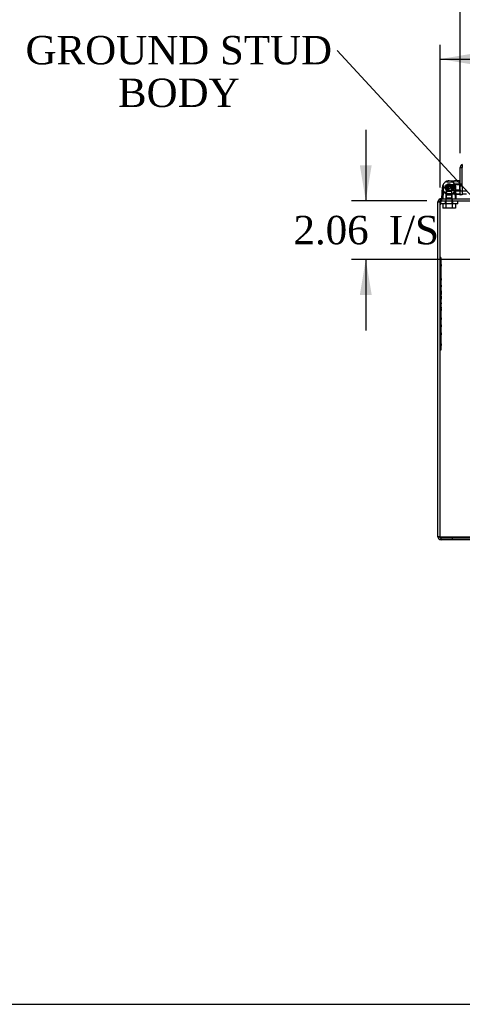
# Model space of a CAD drawing. Header units: inches. Extents: x 1 to 240, y -1 to 159.
# Tile 1 of 16: x 43 to 59, y 0 to 35. Entities that reach past the tile are written whole.
import ezdxf
from ezdxf import colors
from ezdxf.entities.mleader import LeaderData, LeaderLine
from ezdxf.enums import TextEntityAlignment as Align
from ezdxf.lldxf.tags import DXFTag
from ezdxf.math import Vec2, Vec3

# ---------------------------------------------------------------- set-up
doc = ezdxf.new("R2010")
doc.units = ezdxf.units.IN
doc.header["$MEASUREMENT"] = 0
for name, color, linetype in [('COM70707-4', 7, 'Continuous'), ('COM70709-8', 7, 'Continuous'), ('COM70710-3', 7, 'Continuous'), ('COM70712-7', 7, 'Continuous'), ('Default', 7, 'Continuous'), ('HNG86659-1', 7, 'Continuous'), ('HNG86659-2', 7, 'Continuous'), ('LAB86820', 7, 'Continuous'), ('SCS86661', 7, 'Continuous'), ('WAM30017', 7, 'Continuous')]:
    doc.layers.add(name, color=color, linetype=linetype)
doc.styles.add('SEACAD_Times_New_Roman', font='times.ttf')
tags = doc.linetypes.add('HIDDEN2', pattern=[0.1875, 0.125, -0.0625]).pattern_tags.tags
tags[6:7] = [DXFTag(74, 4), DXFTag(75, 0), DXFTag(340, '0'), DXFTag(46, 0.0), DXFTag(50, 0.0), DXFTag(44, 0.0), DXFTag(45, 0.0)]
tags[4:5] = [DXFTag(74, 4), DXFTag(75, 0), DXFTag(340, '0'), DXFTag(46, 0.0), DXFTag(50, 0.0), DXFTag(44, 0.0), DXFTag(45, 0.0)]
doc.dimstyles.new('HAMMOND_(STH_-_240x160)', dxfattribs={"dimtxt": 1, "dimasz": 1.25, "dimexe": 0.5, "dimexo": 0.5, "dimgap": 0.25, "dimtad": 0, "dimtih": 1, "dimtoh": 1, "dimzin": 0, "dimdsep": 46, "dimtxsty": 'SEACAD_Times_New_Roman', "dimblk1": '_SE_FILLED', "dimblk2": '_SE_FILLED', "dimsah": 1, "dimcen": 0.5, "dimadec": 0, "dimazin": 0, "dimtfac": 0.8, "dimtofl": 0, "dimtmove": 0, "dimatfit": 3, "dimfxl": 1, "dimtolj": 1, "dimtzin": 0, "dimarcsym": 0})

# ---------------------------------------------------------------- blocks, each defined once
blk = doc.blocks.new('SE4')
at = {"layer": 'COM70707-4', "color": 7, "linetype": 'Continuous'}
for p, q in [((57.945, 28.661), (57.941, 28.631)), ((57.941, 28.631), (58.013, 28.631)), ((57.941, 16.847), (57.941, 28.631)), ((58.014, 28.641), (57.945, 28.661)), ((81.833, 16.739), (58.049, 16.739))]:
    blk.add_line(p, q, dxfattribs=at)
at = {"layer": 'COM70707-4', "color": 7, "linetype": 'HIDDEN2'}
for p, q in [((58.014, 28.641), (57.945, 28.661)), ((58.049, 28.739), (58.049, 28.667)), ((58.212, 28.739), (58.212, 28.667)), ((58.452, 28.667), (58.452, 28.739)), ((58.013, 16.847), (57.941, 16.847)), ((58.049, 16.739), (58.049, 16.811)), ((58.441, 16.811), (58.441, 16.739))]:
    blk.add_line(p, q, dxfattribs=at)
at = {"layer": 'COM70707-4', "color": 7, "linetype": 'Continuous'}
for centre, radius, start, end in [((58.049, 28.631), 0.108, 90, 163.689), ((58.049, 28.631), 0.036, 136.056, 163.689), ((58.049, 16.847), 0.108, 180, 270)]:
    blk.add_arc(centre, radius, start, end, dxfattribs=at)
at = {"layer": 'COM70707-4', "color": 7, "linetype": 'HIDDEN2'}
for centre, start, end in [((58.049, 28.631), 90, 136.056), ((58.049, 16.847), 180, 270)]:
    blk.add_arc(centre, 0.036, start, end, dxfattribs=at)
at = {"layer": 'COM70709-8', "color": 7, "linetype": 'HIDDEN2'}
for p, q in [((58.013, 28.525), (58.051, 28.677)), ((58.013, 28.494), (58.051, 28.646)), ((58.051, 28.646), (58.051, 28.677)), ((58.064, 28.667), (58.064, 28.739)), ((58.075, 28.667), (58.075, 28.739)), ((58.013, 16.84), (81.869, 16.84)), ((58.013, 16.81), (58.013, 16.811)), ((58.013, 16.81), (81.869, 16.81))]:
    blk.add_line(p, q, dxfattribs=at)
for points, knots in [([(58.051, 28.677), (58.053, 28.695), (58.055, 28.711), (58.06, 28.733), (58.062, 28.739), (58.064, 28.739)], [0, 0, 0, 0, 0.5, 0.5, 1, 1, 1, 1]), ([(58.051, 28.646), (58.052, 28.649), (58.053, 28.652), (58.055, 28.657), (58.056, 28.66), (58.059, 28.663), (58.06, 28.665), (58.062, 28.667), (58.063, 28.667), (58.064, 28.667)], [0, 0, 0, 0, 0.25, 0.25, 0.5, 0.5, 0.75, 0.75, 1, 1, 1, 1])]:
    blk.add_open_spline(points, degree=3, knots=knots, dxfattribs=at)
at = {"layer": 'COM70710-3', "color": 7, "linetype": 'Continuous'}
for p, q in [((58.015, 28.661), (58.013, 28.631)), ((58.013, 16.811), (58.013, 28.631)), ((58.049, 28.739), (81.833, 28.739)), ((58.013, 16.811), (81.869, 16.811))]:
    blk.add_line(p, q, dxfattribs=at)
at = {"layer": 'COM70710-3', "color": 7, "linetype": 'HIDDEN2'}
for p, q in [((58.015, 28.641), (58.015, 28.661)), ((58.049, 28.739), (58.049, 28.667)), ((58.049, 28.667), (81.833, 28.667))]:
    blk.add_line(p, q, dxfattribs=at)
at = {"layer": 'COM70710-3', "color": 7, "linetype": 'Continuous'}
blk.add_open_spline([(58.049, 28.739), (58.046, 28.739), (58.043, 28.737), (58.037, 28.73), (58.035, 28.724), (58.029, 28.711), (58.026, 28.702), (58.021, 28.683), (58.018, 28.673), (58.015, 28.661)], degree=3, knots=[0, 0, 0, 0, 0.25, 0.25, 0.5, 0.5, 0.75, 0.75, 1, 1, 1, 1], dxfattribs=at)
at = {"layer": 'COM70712-7', "color": 7, "linetype": 'Continuous'}
for p, q in [((58.725, 29.841), (58.797, 29.841)), ((58.725, 29.177), (58.725, 29.841)), ((58.797, 29.943), (58.797, 29.943)), ((58.797, 29.943), (58.797, 29.843)), ((58.797, 29.943), (58.797, 29.841)), ((58.797, 29.177), (58.797, 29.841)), ((58.797, 29.177), (58.725, 29.177)), ((58.725, 29.052), (58.725, 29.177)), ((58.797, 29.177), (58.797, 29.052)), ((58.725, 29.052), (58.725, 29.002)), ((58.725, 28.919), (58.725, 29.002)), ((58.725, 28.877), (58.725, 28.889)), ((58.797, 28.877), (58.725, 28.877)), ((58.797, 29.052), (58.797, 29.002)), ((58.797, 29.002), (58.797, 28.877))]:
    blk.add_line(p, q, dxfattribs=at)
at = {"layer": 'COM70712-7', "color": 7, "linetype": 'HIDDEN2'}
for p, q in [((58.797, 29.253), (58.725, 29.253)), ((58.725, 29.013), (58.797, 29.013))]:
    blk.add_line(p, q, dxfattribs=at)
at = {"layer": 'COM70712-7', "color": 7, "linetype": 'Continuous'}
for radius, start in [(0.108, 109.4712), (0.036, 177.3202)]:
    blk.add_arc((58.833, 29.841), radius, start, 180, dxfattribs=at)
at = {"layer": 'HNG86659-1', "color": 7, "linetype": 'Continuous'}
for p, q in [((58.076, 28.752), (58.096, 29.144)), ((58.137, 29.193), (58.116, 28.752)), ((58.138, 29.21), (58.137, 29.193)), ((58.32, 29.369), (58.713, 29.388)), ((58.525, 29.21), (58.526, 29.193)), ((58.526, 29.193), (58.547, 28.752)), ((58.587, 28.752), (58.568, 29.144)), ((58.714, 29.349), (58.714, 29.349)), ((58.116, 28.752), (58.116, 28.75)), ((58.547, 28.752), (58.548, 28.75)), ((58.713, 28.878), (58.58, 28.884)), ((58.714, 28.917), (58.714, 28.916)), ((58.725, 28.916), (58.725, 28.919)), ((58.725, 28.916), (58.725, 28.889))]:
    blk.add_line(p, q, dxfattribs=at)
at = {"layer": 'HNG86659-1', "color": 7, "linetype": 'HIDDEN2'}
for p, q in [((58.332, 29.208), (58.235, 29.152)), ((58.428, 29.152), (58.235, 29.152)), ((58.235, 29.152), (58.235, 28.993)), ((58.255, 29.326), (58.714, 29.349)), ((58.312, 29.23), (58.256, 29.133)), ((58.256, 29.133), (58.312, 29.036)), ((58.312, 29.23), (58.312, 29.036)), ((58.403, 29.23), (58.312, 29.23)), ((58.428, 29.152), (58.332, 29.208)), ((58.471, 29.23), (58.403, 29.23)), ((58.428, 28.993), (58.428, 29.152)), ((58.704, 29.23), (58.471, 29.23)), ((58.704, 29.23), (58.471, 29.23)), ((58.471, 29.23), (58.471, 29.036)), ((58.725, 29.251), (58.704, 29.23)), ((58.704, 29.23), (58.704, 29.036)), ((58.116, 28.751), (58.115, 28.751)), ((58.235, 28.76), (58.214, 28.739)), ((58.235, 28.993), (58.235, 28.76)), ((58.235, 28.76), (58.235, 28.993)), ((58.428, 28.993), (58.235, 28.993)), ((58.428, 28.76), (58.235, 28.76)), ((58.255, 28.94), (58.714, 28.917)), ((58.312, 29.036), (58.403, 29.036)), ((58.58, 28.884), (58.32, 28.897)), ((58.403, 29.036), (58.471, 29.036)), ((58.428, 28.76), (58.428, 28.993)), ((58.428, 28.76), (58.428, 28.993)), ((58.45, 28.739), (58.428, 28.76)), ((58.471, 29.036), (58.704, 29.036)), ((58.704, 29.036), (58.471, 29.036)), ((58.548, 28.751), (58.548, 28.751)), ((58.704, 29.036), (58.725, 29.015))]:
    blk.add_line(p, q, dxfattribs=at)
for radius in [0.132, 0.132, 0.12]:
    blk.add_circle((58.332, 29.133), radius, dxfattribs=at)
for centre, radius, start, end in [((58.332, 29.133), 0.236, 152.3861, 210.7365), ((58.332, 29.133), 0.236, 177.1792, 210.7365), ((58.332, 29.133), 0.236, 54.6194, 59.2635), ((58.332, 29.133), 0.236, 10.2232, 31.5301), ((58.332, 29.133), 0.236, 329.2631, 8.9356), ((58.332, 29.133), 0.236, 329.2635, 2.8208), ((58.546, 29.366), 0.172, 357.9483, 7.0528), ((58.081, 28.949), 0.201, 268.6726, 279.6596), ((58.332, 29.133), 0.236, 210.7365, 329.2635), ((58.582, 28.949), 0.201, 260.3453, 271.3225), ((58.546, 28.899), 0.172, 352.9472, 2.0517)]:
    blk.add_arc(centre, radius, start, end, dxfattribs=at)
at = {"layer": 'HNG86659-1', "color": 7, "linetype": 'Continuous'}
for centre, radius, start, end in [((58.332, 29.133), 0.236, 164.5311, 177.1792), ((58.332, 29.133), 0.236, 90, 164.5311), ((58.332, 29.133), 0.236, 90, 103.6388), ((58.332, 29.133), 0.236, 15.4689, 90), ((58.332, 29.133), 0.236, 2.8208, 15.4689), ((58.714, 29.376), 0.0118, 74.6409, 92.8176), ((58.516, 29.383), 0.201, 350.3404, 1.3274), ((58.714, 29.376), 0.0118, 0, 74.6377), ((58.088, 28.751), 0.0118, 177.1792, 198.6889), ((58.575, 28.751), 0.0118, 341.3111, 2.8208), ((58.714, 28.889), 0.0118, 267.1824, 285.3591), ((58.516, 28.883), 0.201, 358.6775, 9.6547), ((58.714, 28.889), 0.0118, 285.3623, 0), ((58.088, 28.751), 0.0118, 198.6889, 270), ((58.098, 28.918), 0.172, 262.9472, 272.0517), ((58.565, 28.918), 0.172, 267.9483, 277.0528), ((58.575, 28.751), 0.0118, 270, 341.3111)]:
    blk.add_arc(centre, radius, start, end, dxfattribs=at)
for points, knots in [([(58.104, 29.196), (58.106, 29.196), (58.109, 29.196), (58.114, 29.196), (58.118, 29.197), (58.123, 29.197), (58.125, 29.197), (58.129, 29.198), (58.131, 29.199), (58.134, 29.201), (58.135, 29.203), (58.137, 29.206), (58.138, 29.208), (58.138, 29.21)], [0, 0, 0, 0, 0.25, 0.25, 0.5, 0.5, 0.625, 0.625, 0.75, 0.75, 0.875, 0.875, 1, 1, 1, 1]), ([(58.559, 29.196), (58.557, 29.196), (58.555, 29.196), (58.549, 29.196), (58.546, 29.197), (58.54, 29.197), (58.538, 29.197), (58.535, 29.198), (58.533, 29.199), (58.53, 29.201), (58.528, 29.203), (58.526, 29.206), (58.526, 29.208), (58.525, 29.21)], [0, 0, 0, 0, 0.25, 0.25, 0.5, 0.5, 0.625, 0.625, 0.75, 0.75, 0.875, 0.875, 1, 1, 1, 1]), ([(58.116, 28.75), (58.114, 28.75), (58.112, 28.749), (58.108, 28.748), (58.106, 28.747), (58.104, 28.746)], [0, 0, 0, 0, 0.5, 0.5, 1, 1, 1, 1]), ([(58.548, 28.75), (58.55, 28.75), (58.552, 28.749), (58.555, 28.748), (58.557, 28.747), (58.559, 28.746)], [0, 0, 0, 0, 0.5, 0.5, 1, 1, 1, 1]), ([(58.104, 28.746), (58.104, 28.744), (58.105, 28.742), (58.105, 28.74), (58.106, 28.739), (58.106, 28.739)], [0, 0, 0, 0, 0.5, 0.5, 1, 1, 1, 1]), ([(58.559, 28.746), (58.559, 28.744), (58.559, 28.742), (58.558, 28.74), (58.558, 28.739), (58.557, 28.739)], [0, 0, 0, 0, 0.5, 0.5, 1, 1, 1, 1])]:
    blk.add_open_spline(points, degree=3, knots=knots, dxfattribs=at)
at = {"layer": 'HNG86659-1', "color": 7, "linetype": 'HIDDEN2'}
for points, knots in [([(58.269, 29.36), (58.268, 29.358), (58.268, 29.356), (58.268, 29.35), (58.268, 29.347), (58.268, 29.341), (58.267, 29.34), (58.267, 29.336), (58.266, 29.334), (58.264, 29.331), (58.262, 29.33), (58.258, 29.328), (58.257, 29.327), (58.255, 29.326)], [0, 0, 0, 0, 0.25, 0.25, 0.5, 0.5, 0.625, 0.625, 0.75, 0.75, 0.875, 0.875, 1, 1, 1, 1]), ([(58.714, 29.349), (58.714, 29.351), (58.715, 29.353), (58.717, 29.357), (58.718, 29.358), (58.718, 29.36)], [0, 0, 0, 0, 0.5, 0.5, 1, 1, 1, 1]), ([(58.718, 29.36), (58.721, 29.36), (58.722, 29.36), (58.725, 29.359), (58.725, 29.359), (58.725, 29.359)], [0, 0, 0, 0, 0.5, 0.5, 1, 1, 1, 1]), ([(58.269, 28.905), (58.268, 28.907), (58.268, 28.91), (58.268, 28.916), (58.268, 28.919), (58.268, 28.924), (58.267, 28.926), (58.267, 28.93), (58.266, 28.932), (58.264, 28.935), (58.262, 28.936), (58.258, 28.938), (58.257, 28.939), (58.255, 28.94)], [0, 0, 0, 0, 0.25, 0.25, 0.5, 0.5, 0.625, 0.625, 0.75, 0.75, 0.875, 0.875, 1, 1, 1, 1]), ([(58.714, 28.917), (58.714, 28.915), (58.715, 28.913), (58.717, 28.909), (58.718, 28.907), (58.718, 28.905)], [0, 0, 0, 0, 0.5, 0.5, 1, 1, 1, 1]), ([(58.718, 28.905), (58.721, 28.906), (58.722, 28.906), (58.725, 28.906), (58.725, 28.907), (58.725, 28.907)], [0, 0, 0, 0, 0.5, 0.5, 1, 1, 1, 1])]:
    blk.add_open_spline(points, degree=3, knots=knots, dxfattribs=at)
at = {"layer": 'HNG86659-2', "color": 7, "linetype": 'HIDDEN2'}
for p, q in [((58.21, 29.151), (58.216, 29.157)), ((58.216, 29.108), (58.21, 29.115)), ((58.216, 29.157), (58.213, 29.165)), ((58.213, 29.1), (58.216, 29.108)), ((58.227, 29.198), (58.236, 29.202)), ((58.236, 29.202), (58.236, 29.211)), ((58.263, 29.235), (58.272, 29.235)), ((58.272, 29.235), (58.276, 29.243)), ((58.311, 29.254), (58.319, 29.25)), ((58.319, 29.25), (58.326, 29.256)), ((58.362, 29.252), (58.368, 29.245)), ((58.368, 29.245), (58.376, 29.247)), ((58.408, 29.229), (58.41, 29.221)), ((58.41, 29.221), (58.419, 29.219)), ((58.441, 29.19), (58.439, 29.181)), ((58.439, 29.181), (58.447, 29.176)), ((58.454, 29.141), (58.45, 29.133)), ((58.45, 29.133), (58.454, 29.125)), ((58.236, 29.063), (58.228, 29.067)), ((58.237, 29.054), (58.236, 29.063)), ((58.273, 29.03), (58.264, 29.03)), ((58.277, 29.023), (58.273, 29.03)), ((58.319, 29.015), (58.311, 29.011)), ((58.327, 29.01), (58.319, 29.015)), ((58.368, 29.021), (58.362, 29.014)), ((58.377, 29.018), (58.368, 29.021)), ((58.411, 29.045), (58.408, 29.037)), ((58.42, 29.047), (58.411, 29.045)), ((58.447, 29.09), (58.44, 29.085)), ((58.44, 29.085), (58.441, 29.076))]:
    blk.add_line(p, q, dxfattribs=at)
for radius in [0.118, 0.0492]:
    blk.add_circle((58.332, 29.133), radius, dxfattribs=at)
for start, end in [(171.5538, 188.4462), (147.8038, 164.6962), (195.5717, 212.464), (123.786, 140.6783), (99.7681, 116.6604), (75.7503, 92.6426), (51.7324, 68.6247), (27.7145, 44.6069), (3.6967, 20.589), (339.6788, 356.5712), (219.5896, 236.4819), (243.6074, 260.4997), (267.6253, 284.5176), (291.6431, 308.5354), (315.661, 332.5533)]:
    blk.add_arc((58.332, 29.133), 0.123, start, end, dxfattribs=at)
at = {"layer": 'LAB86820', "color": 7, "linetype": 'HIDDEN2'}
for p, q in [((58.043, 26.667), (58.013, 26.667)), ((58.048, 26.514), (58.042, 26.514)), ((58.048, 26.502), (58.042, 26.502)), ((58.048, 26.429), (58.042, 26.429)), ((58.048, 26.417), (58.042, 26.417)), ((58.042, 26.381), (58.048, 26.381)), ((58.042, 26.369), (58.048, 26.369)), ((58.043, 26.667), (58.043, 23.417)), ((58.048, 26.449), (58.043, 26.449)), ((58.048, 26.438), (58.043, 26.438)), ((58.048, 26.357), (58.043, 26.357)), ((58.048, 26.347), (58.043, 26.347)), ((58.048, 26.346), (58.043, 26.346)), ((58.048, 26.438), (58.048, 26.514)), ((58.048, 26.429), (58.048, 26.369)), ((58.048, 26.346), (58.048, 26.357)), ((58.048, 26.316), (58.048, 26.346)), ((58.048, 26.233), (58.042, 26.233)), ((58.048, 26.222), (58.042, 26.222)), ((58.042, 26.195), (58.048, 26.195)), ((58.042, 26.188), (58.048, 26.188)), ((58.042, 26.187), (58.048, 26.187)), ((58.042, 26.183), (58.048, 26.183)), ((58.048, 26.172), (58.042, 26.172)), ((58.048, 26.161), (58.042, 26.161)), ((58.042, 26.114), (58.048, 26.114)), ((58.048, 26.103), (58.042, 26.103)), ((58.048, 26.093), (58.042, 26.093)), ((58.042, 26.063), (58.048, 26.063)), ((58.048, 26.057), (58.042, 26.057)), ((58.042, 26.052), (58.048, 26.052)), ((58.048, 26.045), (58.042, 26.045)), ((58.048, 26.017), (58.042, 26.017)), ((58.042, 26.013), (58.043, 26.013)), ((58.048, 26.006), (58.042, 26.006)), ((58.048, 26.316), (58.043, 26.316)), ((58.048, 26.306), (58.043, 26.306)), ((58.048, 26.296), (58.043, 26.296)), ((58.048, 26.287), (58.043, 26.287)), ((58.048, 26.276), (58.043, 26.276)), ((58.048, 26.264), (58.043, 26.264)), ((58.048, 26.261), (58.043, 26.261)), ((58.048, 26.259), (58.043, 26.259)), ((58.048, 26.256), (58.043, 26.256)), ((58.048, 26.255), (58.043, 26.255)), ((58.048, 26.245), (58.043, 26.245)), ((58.048, 26.243), (58.043, 26.243)), ((58.048, 26.231), (58.043, 26.231)), ((58.048, 26.22), (58.043, 26.22)), ((58.048, 26.12), (58.043, 26.12)), ((58.048, 26.114), (58.043, 26.114)), ((58.048, 26.114), (58.043, 26.114)), ((58.048, 26.11), (58.043, 26.11)), ((58.048, 26.105), (58.043, 26.105)), ((58.048, 26.094), (58.043, 26.094)), ((58.048, 26.093), (58.043, 26.093)), ((58.048, 26.084), (58.043, 26.084)), ((58.048, 26.083), (58.043, 26.083)), ((58.048, 26.063), (58.043, 26.063)), ((58.048, 26.06), (58.043, 26.06)), ((58.048, 26.012), (58.043, 26.012)), ((58.048, 26.01), (58.043, 26.01)), ((58.048, 26.004), (58.043, 26.004)), ((58.048, 25.999), (58.043, 25.999)), ((58.048, 25.992), (58.043, 25.992)), ((58.048, 25.984), (58.043, 25.984)), ((58.048, 26.306), (58.048, 26.316)), ((58.048, 26.287), (58.048, 26.296)), ((58.048, 26.276), (58.048, 26.287)), ((58.048, 26.264), (58.048, 26.276)), ((58.048, 26.259), (58.048, 26.261)), ((58.048, 26.245), (58.048, 26.256)), ((58.048, 26.177), (58.048, 26.231)), ((58.048, 26.12), (58.048, 26.161)), ((58.048, 26.11), (58.048, 26.12)), ((58.048, 26.099), (58.048, 26.105)), ((58.048, 26.083), (58.048, 26.093)), ((58.048, 26.063), (58.048, 26.083)), ((58.048, 26.063), (58.048, 26.077)), ((58.048, 26.06), (58.048, 26.063)), ((58.048, 26.012), (58.048, 26.057)), ((58.048, 26.013), (58.048, 26.013)), ((58.048, 26.01), (58.048, 26.012)), ((58.048, 25.999), (58.048, 26.01)), ((58.048, 25.984), (58.048, 25.992)), ((58.048, 25.961), (58.048, 25.984)), ((58.042, 25.972), (58.048, 25.972)), ((58.042, 25.971), (58.048, 25.971)), ((58.048, 25.929), (58.042, 25.929)), ((58.048, 25.918), (58.042, 25.918)), ((58.042, 25.881), (58.048, 25.881)), ((58.042, 25.87), (58.048, 25.87)), ((58.048, 25.846), (58.042, 25.846)), ((58.048, 25.834), (58.042, 25.834)), ((58.048, 25.76), (58.042, 25.76)), ((58.048, 25.759), (58.042, 25.759)), ((58.048, 25.748), (58.042, 25.748)), ((58.042, 25.702), (58.048, 25.702)), ((58.048, 25.699), (58.042, 25.699)), ((58.042, 25.641), (58.048, 25.641)), ((58.048, 25.973), (58.043, 25.973)), ((58.048, 25.962), (58.043, 25.962)), ((58.048, 25.961), (58.043, 25.961)), ((58.048, 25.952), (58.043, 25.952)), ((58.048, 25.945), (58.043, 25.945)), ((58.048, 25.941), (58.043, 25.941)), ((58.048, 25.936), (58.043, 25.936)), ((58.048, 25.935), (58.043, 25.935)), ((58.048, 25.857), (58.043, 25.857)), ((58.048, 25.848), (58.043, 25.848)), ((58.048, 25.847), (58.043, 25.847)), ((58.048, 25.817), (58.043, 25.817)), ((58.048, 25.806), (58.043, 25.806)), ((58.048, 25.78), (58.043, 25.78)), ((58.048, 25.769), (58.043, 25.769)), ((58.048, 25.715), (58.043, 25.715)), ((58.048, 25.704), (58.043, 25.704)), ((58.048, 25.702), (58.043, 25.702)), ((58.048, 25.702), (58.043, 25.702)), ((58.048, 25.688), (58.043, 25.688)), ((58.048, 25.652), (58.043, 25.652)), ((58.048, 25.641), (58.043, 25.641)), ((58.048, 25.641), (58.043, 25.641)), ((58.048, 25.636), (58.043, 25.636)), ((58.048, 25.941), (58.048, 25.952)), ((58.048, 25.935), (58.048, 25.941)), ((58.048, 25.929), (58.048, 25.87)), ((58.048, 25.905), (58.048, 25.918)), ((58.048, 25.847), (58.048, 25.857)), ((58.048, 25.817), (58.048, 25.847)), ((58.048, 25.823), (58.048, 25.846)), ((58.048, 25.806), (58.048, 25.817)), ((58.048, 25.769), (58.048, 25.8)), ((58.048, 25.704), (58.048, 25.759)), ((58.048, 25.699), (58.048, 25.641)), ((58.048, 25.658), (58.048, 25.678)), ((58.048, 25.623), (58.048, 25.646)), ((58.048, 25.53), (58.042, 25.53)), ((58.048, 25.496), (58.042, 25.496)), ((58.042, 25.472), (58.048, 25.472)), ((58.048, 25.463), (58.042, 25.463)), ((58.048, 25.452), (58.042, 25.452)), ((58.042, 25.438), (58.048, 25.438)), ((58.048, 25.429), (58.042, 25.429)), ((58.042, 25.418), (58.048, 25.418)), ((58.042, 25.371), (58.048, 25.371)), ((58.048, 25.328), (58.042, 25.328)), ((58.048, 25.317), (58.042, 25.317)), ((58.048, 25.315), (58.042, 25.315)), ((58.048, 25.628), (58.043, 25.628)), ((58.048, 25.625), (58.043, 25.625)), ((58.048, 25.623), (58.043, 25.623)), ((58.048, 25.618), (58.043, 25.618)), ((58.048, 25.617), (58.043, 25.617)), ((58.048, 25.597), (58.043, 25.597)), ((58.048, 25.594), (58.043, 25.594)), ((58.048, 25.594), (58.043, 25.594)), ((58.048, 25.593), (58.043, 25.593)), ((58.048, 25.585), (58.043, 25.585)), ((58.048, 25.585), (58.043, 25.585)), ((58.048, 25.575), (58.043, 25.575)), ((58.048, 25.564), (58.043, 25.564)), ((58.048, 25.562), (58.043, 25.562)), ((58.048, 25.562), (58.043, 25.562)), ((58.048, 25.559), (58.043, 25.559)), ((58.048, 25.557), (58.043, 25.557)), ((58.048, 25.554), (58.043, 25.554)), ((58.048, 25.553), (58.043, 25.553)), ((58.048, 25.543), (58.043, 25.543)), ((58.048, 25.543), (58.043, 25.543)), ((58.048, 25.533), (58.043, 25.533)), ((58.048, 25.524), (58.043, 25.524)), ((58.048, 25.519), (58.043, 25.519)), ((58.048, 25.513), (58.043, 25.513)), ((58.048, 25.501), (58.043, 25.501)), ((58.048, 25.498), (58.043, 25.498)), ((58.048, 25.496), (58.043, 25.496)), ((58.048, 25.485), (58.043, 25.485)), ((58.048, 25.45), (58.043, 25.45)), ((58.048, 25.439), (58.043, 25.439)), ((58.048, 25.438), (58.043, 25.438)), ((58.048, 25.418), (58.043, 25.418)), ((58.048, 25.382), (58.043, 25.382)), ((58.048, 25.371), (58.043, 25.371)), ((58.048, 25.371), (58.043, 25.371)), ((58.048, 25.365), (58.043, 25.365)), ((58.048, 25.355), (58.043, 25.355)), ((58.048, 25.345), (58.043, 25.345)), ((58.048, 25.332), (58.043, 25.332)), ((58.048, 25.329), (58.043, 25.329)), ((58.048, 25.324), (58.043, 25.324)), ((58.048, 25.314), (58.043, 25.314)), ((58.048, 25.617), (58.048, 25.628)), ((58.048, 25.597), (58.048, 25.617)), ((58.048, 25.594), (58.048, 25.597)), ((58.048, 25.593), (58.048, 25.594)), ((58.048, 25.585), (58.048, 25.593)), ((58.048, 25.585), (58.048, 25.585)), ((58.048, 25.562), (58.048, 25.585)), ((58.048, 25.557), (58.048, 25.559)), ((58.048, 25.553), (58.048, 25.554)), ((58.048, 25.543), (58.048, 25.553)), ((58.048, 25.524), (58.048, 25.533)), ((58.048, 25.513), (58.048, 25.524)), ((58.048, 25.501), (58.048, 25.513)), ((58.048, 25.496), (58.048, 25.439)), ((58.048, 25.491), (58.048, 25.472)), ((58.048, 25.429), (58.048, 25.371)), ((58.048, 25.418), (58.048, 25.428)), ((58.048, 25.355), (58.048, 25.365)), ((58.048, 25.345), (58.048, 25.355)), ((58.048, 25.332), (58.048, 25.345)), ((58.048, 25.314), (58.048, 25.324)), ((58.048, 25.314), (58.048, 25.269)), ((58.042, 25.28), (58.048, 25.28)), ((58.042, 25.28), (58.048, 25.28)), ((58.042, 25.269), (58.048, 25.269)), ((58.042, 25.269), (58.048, 25.269)), ((58.048, 25.26), (58.042, 25.26)), ((58.048, 25.249), (58.042, 25.249)), ((58.042, 25.212), (58.048, 25.212)), ((58.042, 25.201), (58.048, 25.201)), ((58.048, 25.189), (58.042, 25.189)), ((58.048, 25.182), (58.042, 25.182)), ((58.048, 25.171), (58.042, 25.171)), ((58.042, 25.127), (58.048, 25.127)), ((58.042, 25.116), (58.048, 25.116)), ((58.048, 25.092), (58.042, 25.092)), ((58.042, 25.058), (58.048, 25.058)), ((58.042, 25.047), (58.048, 25.047)), ((58.048, 25.01), (58.042, 25.01)), ((58.048, 25), (58.042, 25)), ((58.048, 24.999), (58.042, 24.999)), ((58.048, 24.989), (58.042, 24.989)), ((58.042, 24.966), (58.043, 24.966)), ((58.042, 24.956), (58.043, 24.956)), ((58.048, 24.942), (58.042, 24.942)), ((58.048, 25.147), (58.043, 25.147)), ((58.048, 25.138), (58.043, 25.138)), ((58.048, 25.121), (58.043, 25.121)), ((58.048, 25.112), (58.043, 25.112)), ((58.048, 25.111), (58.043, 25.111)), ((58.048, 25.091), (58.043, 25.091)), ((58.048, 25.091), (58.043, 25.091)), ((58.048, 25.087), (58.043, 25.087)), ((58.048, 25.047), (58.043, 25.047)), ((58.048, 25.037), (58.043, 25.037)), ((58.048, 25.034), (58.043, 25.034)), ((58.048, 25.023), (58.043, 25.023)), ((58.048, 25.023), (58.043, 25.023)), ((58.048, 25.02), (58.043, 25.02)), ((58.048, 25.013), (58.043, 25.013)), ((58.048, 25.01), (58.043, 25.01)), ((58.048, 24.956), (58.043, 24.956)), ((58.048, 24.953), (58.043, 24.953)), ((58.048, 24.952), (58.043, 24.952)), ((58.048, 24.944), (58.043, 24.944)), ((58.048, 24.942), (58.043, 24.942)), ((58.048, 25.26), (58.048, 25.201)), ((58.048, 25.226), (58.048, 25.246)), ((58.048, 25.147), (58.048, 25.189)), ((58.048, 25.149), (58.048, 25.185)), ((58.048, 25.138), (58.048, 25.147)), ((58.048, 25.116), (58.048, 25.132)), ((58.048, 25.111), (58.048, 25.121)), ((58.048, 25.091), (58.048, 25.111)), ((58.048, 25.087), (58.048, 25.091)), ((58.048, 25.082), (58.048, 25.047)), ((58.048, 25.037), (58.048, 25.047)), ((58.048, 25.023), (58.048, 25.034)), ((58.048, 25.02), (58.048, 25.023)), ((58.048, 25.013), (58.048, 25.02)), ((58.048, 25.01), (58.048, 25.013)), ((58.048, 24.956), (58.048, 25)), ((58.048, 24.966), (58.048, 24.966)), ((58.048, 24.953), (58.048, 24.956)), ((58.048, 24.956), (58.048, 24.956)), ((58.048, 24.942), (58.048, 24.953)), ((58.048, 24.933), (58.048, 24.944)), ((58.048, 24.931), (58.042, 24.931)), ((58.048, 24.92), (58.042, 24.92)), ((58.042, 24.902), (58.048, 24.902)), ((58.042, 24.891), (58.048, 24.891)), ((58.042, 24.886), (58.048, 24.886)), ((58.042, 24.875), (58.048, 24.875)), ((58.048, 24.853), (58.042, 24.853)), ((58.042, 24.827), (58.043, 24.827)), ((58.042, 24.818), (58.048, 24.818)), ((58.042, 24.807), (58.048, 24.807)), ((58.048, 24.743), (58.042, 24.743)), ((58.048, 24.732), (58.042, 24.732)), ((58.048, 24.707), (58.042, 24.707)), ((58.048, 24.696), (58.042, 24.696)), ((58.048, 24.683), (58.042, 24.683)), ((58.048, 24.671), (58.042, 24.671)), ((58.042, 24.659), (58.048, 24.659)), ((58.042, 24.648), (58.048, 24.648)), ((58.042, 24.639), (58.043, 24.639)), ((58.048, 24.933), (58.043, 24.933)), ((58.048, 24.929), (58.043, 24.929)), ((58.048, 24.919), (58.043, 24.919)), ((58.048, 24.868), (58.043, 24.868)), ((58.048, 24.862), (58.043, 24.862)), ((58.048, 24.851), (58.043, 24.851)), ((58.048, 24.794), (58.043, 24.794)), ((58.048, 24.784), (58.043, 24.784)), ((58.048, 24.783), (58.043, 24.783)), ((58.048, 24.778), (58.043, 24.778)), ((58.048, 24.769), (58.043, 24.769)), ((58.048, 24.767), (58.043, 24.767)), ((58.048, 24.756), (58.043, 24.756)), ((58.048, 24.699), (58.043, 24.699)), ((58.048, 24.688), (58.043, 24.688)), ((58.048, 24.638), (58.043, 24.638)), ((58.048, 24.636), (58.043, 24.636)), ((58.048, 24.635), (58.043, 24.635)), ((58.048, 24.626), (58.043, 24.626)), ((58.048, 24.625), (58.043, 24.625)), ((58.048, 24.625), (58.043, 24.625)), ((58.048, 24.618), (58.043, 24.618)), ((58.048, 24.61), (58.043, 24.61)), ((58.048, 24.599), (58.043, 24.599)), ((58.048, 24.919), (58.048, 24.929)), ((58.048, 24.919), (58.048, 24.875)), ((58.048, 24.891), (58.048, 24.913)), ((58.048, 24.868), (58.048, 24.878)), ((58.048, 24.851), (58.048, 24.862)), ((58.048, 24.851), (58.048, 24.807)), ((58.048, 24.838), (58.048, 24.848)), ((58.048, 24.827), (58.048, 24.827)), ((58.048, 24.784), (58.048, 24.794)), ((58.048, 24.767), (58.048, 24.783)), ((58.048, 24.756), (58.048, 24.767)), ((58.048, 24.714), (58.048, 24.756)), ((58.048, 24.688), (58.048, 24.743)), ((58.048, 24.707), (58.048, 24.7)), ((58.048, 24.638), (58.048, 24.683)), ((58.048, 24.639), (58.048, 24.639)), ((58.048, 24.636), (58.048, 24.638)), ((58.048, 24.625), (58.048, 24.636)), ((58.048, 24.624), (58.048, 24.625)), ((58.048, 24.61), (58.048, 24.618)), ((58.048, 24.587), (58.048, 24.61)), ((58.048, 24.571), (58.042, 24.571)), ((58.048, 24.555), (58.042, 24.555)), ((58.048, 24.544), (58.042, 24.544)), ((58.042, 24.507), (58.048, 24.507)), ((58.042, 24.496), (58.048, 24.496)), ((58.048, 24.47), (58.042, 24.47)), ((58.048, 24.459), (58.042, 24.459)), ((58.042, 24.426), (58.043, 24.426)), ((58.048, 24.39), (58.042, 24.39)), ((58.048, 24.386), (58.042, 24.386)), ((58.048, 24.375), (58.042, 24.375)), ((58.042, 24.355), (58.048, 24.355)), ((58.042, 24.344), (58.048, 24.344)), ((58.042, 24.341), (58.048, 24.341)), ((58.048, 24.322), (58.042, 24.322)), ((58.048, 24.295), (58.042, 24.295)), ((58.042, 24.288), (58.048, 24.288)), ((58.042, 24.276), (58.048, 24.276)), ((58.048, 24.588), (58.043, 24.588)), ((58.048, 24.587), (58.043, 24.587)), ((58.048, 24.584), (58.043, 24.584)), ((58.048, 24.578), (58.043, 24.578)), ((58.048, 24.567), (58.043, 24.567)), ((58.048, 24.56), (58.043, 24.56)), ((58.048, 24.483), (58.043, 24.483)), ((58.048, 24.474), (58.043, 24.474)), ((58.048, 24.473), (58.043, 24.473)), ((58.048, 24.443), (58.043, 24.443)), ((58.048, 24.432), (58.043, 24.432)), ((58.048, 24.425), (58.043, 24.425)), ((58.048, 24.423), (58.043, 24.423)), ((58.048, 24.412), (58.043, 24.412)), ((58.048, 24.399), (58.043, 24.399)), ((58.048, 24.389), (58.043, 24.389)), ((58.048, 24.341), (58.043, 24.341)), ((58.048, 24.331), (58.043, 24.331)), ((58.048, 24.331), (58.043, 24.331)), ((58.048, 24.321), (58.043, 24.321)), ((58.048, 24.317), (58.043, 24.317)), ((58.048, 24.314), (58.043, 24.314)), ((58.048, 24.308), (58.043, 24.308)), ((58.048, 24.305), (58.043, 24.305)), ((58.048, 24.284), (58.043, 24.284)), ((58.048, 24.248), (58.043, 24.248)), ((58.048, 24.567), (58.048, 24.578)), ((58.048, 24.571), (58.048, 24.568)), ((58.048, 24.555), (58.048, 24.496)), ((58.048, 24.544), (58.048, 24.514)), ((58.048, 24.473), (58.048, 24.483)), ((58.048, 24.443), (58.048, 24.473)), ((58.048, 24.448), (58.048, 24.47)), ((58.048, 24.432), (58.048, 24.443)), ((58.048, 24.426), (58.048, 24.426)), ((58.048, 24.423), (58.048, 24.425)), ((58.048, 24.412), (58.048, 24.423)), ((58.048, 24.389), (58.048, 24.399)), ((58.048, 24.341), (58.048, 24.386)), ((58.048, 24.331), (58.048, 24.341)), ((58.048, 24.321), (58.048, 24.331)), ((58.048, 24.314), (58.048, 24.317)), ((58.048, 24.308), (58.048, 24.314)), ((58.048, 24.305), (58.048, 24.308)), ((58.048, 24.299), (58.048, 24.276)), ((58.048, 24.295), (58.048, 24.237)), ((58.042, 24.237), (58.048, 24.237)), ((58.048, 24.227), (58.042, 24.227)), ((58.048, 24.216), (58.042, 24.216)), ((58.048, 24.213), (58.042, 24.213)), ((58.048, 24.202), (58.042, 24.202)), ((58.048, 24.152), (58.042, 24.152)), ((58.048, 24.141), (58.042, 24.141)), ((58.048, 24.139), (58.042, 24.139)), ((58.048, 24.128), (58.042, 24.128)), ((58.042, 24.108), (58.043, 24.108)), ((58.042, 24.095), (58.043, 24.095)), ((58.048, 24.059), (58.042, 24.059)), ((58.048, 24.025), (58.042, 24.025)), ((58.042, 24.025), (58.048, 24.025)), ((58.048, 24.014), (58.042, 24.014)), ((58.042, 24.014), (58.048, 24.014)), ((58.048, 24.005), (58.042, 24.005)), ((58.048, 23.994), (58.042, 23.994)), ((58.042, 23.977), (58.048, 23.977)), ((58.042, 23.966), (58.048, 23.966)), ((58.042, 23.957), (58.048, 23.957)), ((58.042, 23.946), (58.048, 23.946)), ((58.048, 23.933), (58.042, 23.933)), ((58.048, 24.237), (58.043, 24.237)), ((58.048, 24.237), (58.043, 24.237)), ((58.048, 24.236), (58.043, 24.236)), ((58.048, 24.182), (58.043, 24.182)), ((58.048, 24.172), (58.043, 24.172)), ((58.048, 24.168), (58.043, 24.168)), ((58.048, 24.163), (58.043, 24.163)), ((58.048, 24.158), (58.043, 24.158)), ((58.048, 24.152), (58.043, 24.152)), ((58.048, 24.095), (58.043, 24.095)), ((58.048, 24.094), (58.043, 24.094)), ((58.048, 24.092), (58.043, 24.092)), ((58.048, 24.087), (58.043, 24.087)), ((58.048, 24.081), (58.043, 24.081)), ((58.048, 24.079), (58.043, 24.079)), ((58.048, 24.069), (58.043, 24.069)), ((58.048, 24.069), (58.043, 24.069)), ((58.048, 24.059), (58.043, 24.059)), ((58.048, 23.944), (58.043, 23.944)), ((58.048, 23.942), (58.043, 23.942)), ((58.048, 24.226), (58.048, 24.236)), ((58.048, 24.172), (58.048, 24.227)), ((58.048, 24.191), (58.048, 24.183)), ((58.048, 24.158), (58.048, 24.168)), ((58.048, 24.152), (58.048, 24.163)), ((58.048, 24.142), (58.048, 24.152)), ((58.048, 24.095), (58.048, 24.139)), ((58.048, 24.108), (58.048, 24.12)), ((58.048, 24.108), (58.048, 24.108)), ((58.048, 24.092), (58.048, 24.095)), ((58.048, 24.095), (58.048, 24.095)), ((58.048, 24.081), (58.048, 24.092)), ((58.048, 24.079), (58.048, 24.081)), ((58.048, 24.071), (58.048, 24.079)), ((58.048, 24.059), (58.048, 24.069)), ((58.048, 24.014), (58.048, 24.059)), ((58.048, 24.024), (58.048, 24.012)), ((58.048, 24.005), (58.048, 23.946)), ((58.048, 23.991), (58.048, 23.966)), ((58.048, 23.912), (58.048, 23.942)), ((58.048, 23.892), (58.048, 23.933)), ((58.048, 23.888), (58.042, 23.888)), ((58.048, 23.878), (58.042, 23.878)), ((58.048, 23.868), (58.042, 23.868)), ((58.048, 23.857), (58.042, 23.857)), ((58.042, 23.848), (58.048, 23.848)), ((58.042, 23.837), (58.048, 23.837)), ((58.042, 23.828), (58.048, 23.828)), ((58.042, 23.817), (58.048, 23.817)), ((58.048, 23.807), (58.042, 23.807)), ((58.048, 23.797), (58.042, 23.797)), ((58.042, 23.767), (58.048, 23.767)), ((58.042, 23.756), (58.048, 23.756)), ((58.048, 23.744), (58.042, 23.744)), ((58.048, 23.639), (58.042, 23.639)), ((58.042, 23.581), (58.048, 23.581)), ((58.048, 23.892), (58.043, 23.892)), ((58.048, 23.89), (58.043, 23.89)), ((58.048, 23.882), (58.043, 23.882)), ((58.048, 23.879), (58.043, 23.879)), ((58.048, 23.87), (58.043, 23.87)), ((58.048, 23.859), (58.043, 23.859)), ((58.048, 23.809), (58.043, 23.809)), ((58.048, 23.798), (58.043, 23.798)), ((58.048, 23.702), (58.043, 23.702)), ((58.048, 23.693), (58.043, 23.693)), ((58.048, 23.676), (58.043, 23.676)), ((58.048, 23.666), (58.043, 23.666)), ((58.048, 23.666), (58.043, 23.666)), ((58.048, 23.646), (58.043, 23.646)), ((58.048, 23.642), (58.043, 23.642)), ((58.048, 23.628), (58.043, 23.628)), ((58.048, 23.593), (58.043, 23.593)), ((58.048, 23.582), (58.043, 23.582)), ((58.048, 23.581), (58.043, 23.581)), ((58.048, 23.882), (58.048, 23.892)), ((58.048, 23.817), (58.048, 23.87)), ((58.048, 23.756), (58.048, 23.809)), ((58.048, 23.702), (58.048, 23.744)), ((58.048, 23.693), (58.048, 23.702)), ((58.048, 23.666), (58.048, 23.676)), ((58.048, 23.646), (58.048, 23.666)), ((58.048, 23.642), (58.048, 23.646)), ((58.048, 23.639), (58.048, 23.582)), ((58.043, 23.417), (58.013, 23.417))]:
    blk.add_line(p, q, dxfattribs=at)
at = {"layer": 'SCS86661', "color": 7, "linetype": 'HIDDEN2'}
for p, q in [((58.482, 29.02), (58.482, 29.246)), ((58.797, 29.246), (58.482, 29.246)), ((58.219, 28.877), (58.445, 28.877)), ((58.219, 28.877), (58.219, 28.562)), ((58.445, 28.562), (58.445, 28.877)), ((58.482, 29.02), (58.797, 29.02)), ((58.11, 28.562), (58.11, 28.412)), ((58.221, 28.412), (58.11, 28.412)), ((58.221, 28.562), (58.221, 28.412)), ((58.442, 28.412), (58.221, 28.412)), ((58.442, 28.562), (58.442, 28.412)), ((58.553, 28.412), (58.442, 28.412)), ((58.553, 28.562), (58.553, 28.412))]:
    blk.add_line(p, q, dxfattribs=at)
at = {"layer": 'SCS86661', "color": 7, "linetype": 'Continuous'}
for p, q in [((58.797, 29.354), (58.797, 29.354)), ((58.797, 29.243), (58.797, 29.243)), ((58.797, 29.022), (58.947, 29.022)), ((58.797, 28.912), (58.947, 28.912))]:
    blk.add_line(p, q, dxfattribs=at)
at = {"layer": 'WAM30017', "color": 7, "linetype": 'HIDDEN2'}
for p, q in [((58.048, 28.667), (58.019, 28.667)), ((58.019, 28.667), (58.019, 28.562)), ((58.644, 28.562), (58.019, 28.562)), ((58.194, 28.667), (58.194, 28.562)), ((58.469, 28.562), (58.469, 28.667)), ((58.644, 28.562), (58.644, 28.667))]:
    blk.add_line(p, q, dxfattribs=at)
blk = doc.blocks.new('DMBLK97')
at = {"layer": 'Default', "linetype": 'Continuous', "transparency": 16777216}
for points in [[(59.975, 38.812), (58.725, 38.603), (59.975, 38.395)], [(79.905, 38.812), (79.905, 38.395), (81.155, 38.603)]]:
    blk.add_hatch(color=7, dxfattribs=at).paths.add_polyline_path(points)
at = {"layer": 'Default', "color": 7, "linetype": 'Continuous', "transparency": 16777216}
for p, q in [((58.725, 30.341), (58.725, 39.103)), ((81.155, 30.341), (81.155, 39.103)), ((67.493, 38.603), (58.725, 38.603)), ((81.155, 38.603), (72.387, 38.603))]:
    blk.add_line(p, q, dxfattribs=at)
at = {"layer": 'Default', "color": 7, "linetype": 'Continuous', "transparency": 16777216, "style": 'SEACAD_Times_New_Roman'}
for s, p in [('22.43', (68.234, 39.103)), ('DOOR', (67.843, 37.603))]:
    blk.add_text(s, height=1, dxfattribs=at).set_placement(p, align=Align.TOP_LEFT)
blk = doc.blocks.new('_SE_FILLED')
at = {"color": 0}
blk.add_line((0, 0), (-1, 0), dxfattribs=at)
blk.add_solid([(0, 0), (-1, -0.1665), (-1, 0.1665), (0, 0)], dxfattribs=at)
blk = doc.blocks.new('DMBLK107')
at = {"layer": 'Default', "linetype": 'Continuous', "transparency": 16777216}
for points in [[(55.192, 29.917), (55.401, 28.667), (55.609, 29.917)], [(55.192, 25.357), (55.609, 25.357), (55.401, 26.607)]]:
    blk.add_hatch(color=7, dxfattribs=at).paths.add_polyline_path(points)
at = {"layer": 'Default', "color": 7, "linetype": 'Continuous', "transparency": 16777216}
for p, q in [((55.401, 31.167), (55.401, 28.667)), ((57.549, 28.667), (54.901, 28.667)), ((60.763, 26.607), (54.901, 26.607)), ((55.401, 26.607), (55.401, 24.107))]:
    blk.add_line(p, q, dxfattribs=at)
at = {"layer": 'Default', "color": 7, "linetype": 'Continuous', "transparency": 16777216, "style": 'SEACAD_Times_New_Roman'}
for s, p in [('2.06', (52.859, 28.137)), ('I/S', (56.213, 28.137))]:
    blk.add_text(s, height=1, dxfattribs=at).set_placement(p, align=Align.TOP_LEFT)
blk = doc.blocks.new('DMBLK108')
at = {"layer": 'Default', "linetype": 'Continuous', "transparency": 16777216}
for points in [[(59.263, 33.861), (58.013, 33.653), (59.263, 33.445)], [(60.013, 33.861), (60.013, 33.445), (61.263, 33.653)]]:
    blk.add_hatch(color=7, dxfattribs=at).paths.add_polyline_path(points)
at = {"layer": 'Default', "color": 7, "linetype": 'Continuous', "transparency": 16777216}
for p, q in [((58.013, 29.131), (58.013, 34.153)), ((61.263, 27.107), (61.263, 34.153)), ((58.013, 33.653), (61.866, 33.653)), ((61.866, 33.653), (62.366, 33.653))]:
    blk.add_line(p, q, dxfattribs=at)
at = {"layer": 'Default', "color": 7, "linetype": 'Continuous', "transparency": 16777216, "style": 'SEACAD_Times_New_Roman'}
for s, p in [('3.25', (62.716, 34.153)), ('I/S', (66.071, 34.153))]:
    blk.add_text(s, height=1, dxfattribs=at).set_placement(p, align=Align.TOP_LEFT)
blk = doc.blocks.new('BORDER')
at = {"layer": 'Default', "color": 7, "linetype": 'Continuous'}
blk.add_line((-41.86, 0), (0, 0), dxfattribs=at)

msp = doc.modelspace()

# ---------------------------------------------------------------- block references
at = {"layer": 'Default', "color": 7, "xscale": 5.7, "yscale": 5.7, "zscale": 5.7}
msp.add_blockref('BORDER', (239.562, 0.401), dxfattribs=at)
at = {"layer": 'Default'}
msp.add_blockref('SE4', (0, 0), dxfattribs=at)

# ---------------------------------------------------------------- dimensions: what is measured, and where the dimension line sits
at = {"layer": 'Default', "color": 7, "linetype": 'Continuous'}
dim = msp.add_linear_dim(base=(58.725, 38.603), p1=(81.155, 29.841), p2=(58.725, 29.841), text='\\A1;<>\\PDOOR', dimstyle='HAMMOND_(STH_-_240x160)', dxfattribs=at)
dim.commit()
dim.dimension.update_dxf_attribs({"geometry": 'DMBLK97', "text_midpoint": (69.94, 38.603), "dimtype": 160})
dim = msp.add_linear_dim(base=(61.263, 33.653), p1=(58.013, 28.631), p2=(61.263, 26.607), text='\\A1;<> I/S', dimstyle='HAMMOND_(STH_-_240x160)', override={"dimtmove": 1}, dxfattribs=at)
dim.commit()
dim.dimension.update_dxf_attribs({"geometry": 'DMBLK108', "text_midpoint": (62.366, 33.653), "dimtype": 160})
dim = msp.add_linear_dim(base=(55.401, 26.607), p1=(58.049, 28.667), p2=(61.263, 26.607), angle=90, text='\\A1;<> I/S', dimstyle='HAMMOND_(STH_-_240x160)', dxfattribs=at)
dim.commit()
dim.dimension.update_dxf_attribs({"geometry": 'DMBLK107', "text_midpoint": (55.401, 27.637), "dimtype": 160})

# ---------------------------------------------------------------- leaders
ml = msp.add_multileader_mtext('Standard', dxfattribs=at)
ml.set_content('{\\pxsm0.9;\\fTimes New Roman|b0||i0||c0|p34;\\W1.;GROUND STUD\\PBODY\\P}', color=7)
ml.set_leader_properties()
ml.build(insert=Vec2(0, 0))
ml.multileader.update_dxf_attribs({"dogleg_length": 0, "arrow_head_size": 1.25})
ctx = ml.context
ctx.base_point, ctx.char_height, ctx.arrow_head_size, ctx.landing_gap_size = Vec3(43.513, 33.545), 1, 1.25, 0.35
ctx.text_align_type = 1
notes = []
notes.append((ctx, [(0, (1, 1, 0), (54.393, 33.955), (-1, 0), 0, [(0, [(61.168, 26.607)], 0, [])])]))
ctx.mtext.insert, ctx.mtext.alignment = Vec3(48.823, 34.466), 2
for ctx, leaders in notes:
    for number, flags, end, landing, length, lines in leaders:
        leader = LeaderData()
        leader.index, (leader.has_last_leader_line, leader.has_dogleg_vector, leader.attachment_direction) = number, flags
        leader.last_leader_point, leader.dogleg_vector, leader.dogleg_length = Vec3(end), Vec3(landing), length
        for number, points, colour, breaks in lines:
            line = LeaderLine()
            line.index, line.vertices, line.color, line.breaks = number, Vec3.list(points), colors.encode_raw_color(colour), breaks
            leader.lines.append(line)
        ctx.leaders.append(leader)

doc.saveas('drawing.dxf')
